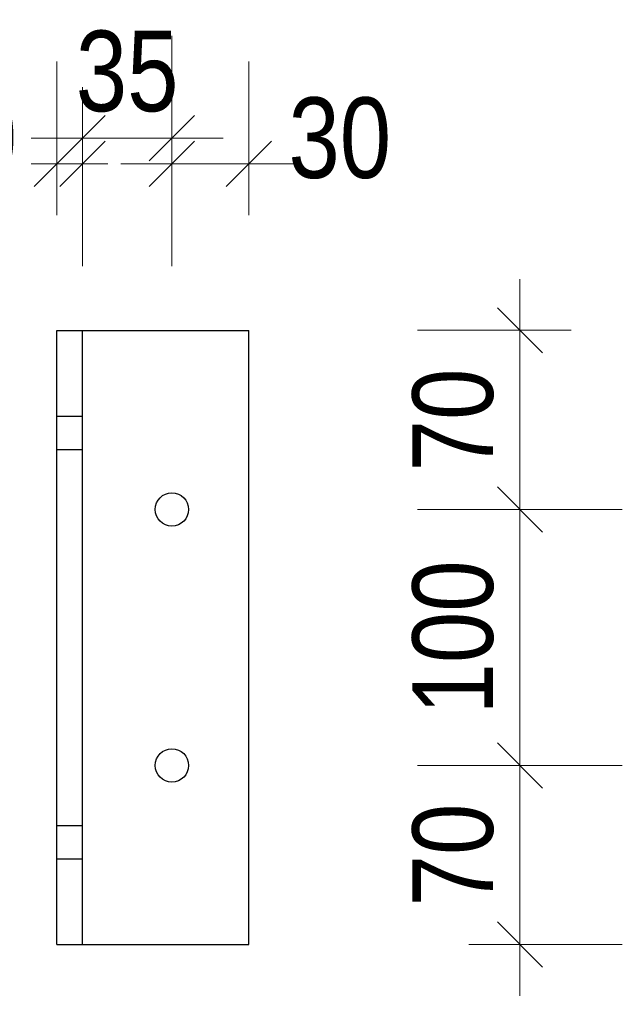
# Model space of a CAD drawing. Header units: millimetres. Extents: x 0 to 96, y -6 to 70.6.
# Tile 41 of 138: x 31.2 to 32.4, y 5.1 to 7. Entities that reach past the tile are written whole.
import ezdxf

# ---------------------------------------------------------------- set-up
doc = ezdxf.new("R2010")
doc.units = ezdxf.units.MM
doc.linetypes.add('HIDDENX2', pattern=[0.75, 0.5, -0.25])
doc.layers.add('Achsen', color=7, linetype='Continuous', lineweight=20)
doc.layers.add('Verdeckte Kanten', color=7, linetype='Continuous', lineweight=20)
doc.styles.add('Arial Narrow', font='ARIALN.TTF')
doc.dimstyles.new('Arch_Strakon_dimstyle', dxfattribs={"dimtxt": 15.75, "dimasz": 1, "dimexe": 1.25, "dimexo": 0.0625, "dimgap": 1, "dimtad": 0, "dimdec": 3, "dimzin": 12, "dimdsep": 46, "dimtxsty": 'Arial Narrow', "dimblk": 'Arrowhead_Tick', "dimsah": 1, "dimcen": 0, "dimse1": 1, "dimse2": 1, "dimclrd": 6, "dimclrt": 2, "dimazin": 0, "dimtfac": 1, "dimtdec": 4, "dimtmove": 0, "dimatfit": 3, "dimldrblk": 'NONE', "dimfxl": 1, "dimtvp": 1, "dimtolj": 1, "dimtzin": 0, "dimlwd": 13, "dimarcsym": 2})

# ---------------------------------------------------------------- blocks, each defined once
blk = doc.blocks.new('Arrowhead_Tick')
at = {"color": 0, "linetype": 'Continuous', "lineweight": -2}
for p, q in [((0, 20), (0, -10)), ((-1, 0), (0, 0)), ((10, 0), (0, 0))]:
    blk.add_line(p, q, dxfattribs=at)
at = {"color": 2, "linetype": 'Continuous', "lineweight": 35}
blk.add_line((4.42, 4.42), (-4.42, -4.42), dxfattribs=at)
blk = doc.blocks.new('*D436')
at = {"color": 6, "linetype": 'Continuous', "lineweight": 13}
for p, q in [((31.2717, 4.5809), (31.2617, 4.5809)), ((31.2817, 4.5809), (31.3317, 4.5809)), ((31.3417, 4.5809), (31.3517, 4.5809))]:
    blk.add_line(p, q, dxfattribs=at)
at = {"layer": 'Defpoints', "color": 0}
for p in [(31.2817, 5.2048), (31.3317, 5.2048), (31.3317, 4.5809)]:
    blk.add_point(p, dxfattribs=at)
at = {"color": 6, "lineweight": 13, "xscale": 0.01, "yscale": 0.01, "zscale": 0.01}
blk.add_blockref('Arrowhead_Tick', (31.2817, 4.5809), dxfattribs=at)
at = {"color": 6, "lineweight": 13, "xscale": 0.01, "yscale": 0.01, "zscale": 0.01, "rotation": 180}
blk.add_blockref('Arrowhead_Tick', (31.3317, 4.5809), dxfattribs=at)
at = {"color": 2, "lineweight": 0, "insert": (31.1037, 4.6309), "char_height": 0.1575, "attachment_point": 5, "style": 'Arial Narrow'}
blk.add_mtext('\\A1;10', dxfattribs=at)
blk = doc.blocks.new('_None')
blk = doc.blocks.new('*D437')
at = {"color": 6, "linetype": 'Continuous', "lineweight": 13}
blk.add_line((31.3417, 4.6309), (31.6467, 4.6309), dxfattribs=at)
at = {"layer": 'Defpoints', "color": 0}
for p in [(31.3317, 5.2048), (31.6567, 5.2048), (31.6567, 4.6309)]:
    blk.add_point(p, dxfattribs=at)
at = {"color": 6, "lineweight": 13, "xscale": 0.01, "yscale": 0.01, "zscale": 0.01}
blk.add_blockref('Arrowhead_Tick', (31.6567, 4.6309), dxfattribs=at)
at = {"color": 6, "lineweight": 13, "xscale": 0.01, "yscale": 0.01, "zscale": 0.01, "rotation": 180}
blk.add_blockref('Arrowhead_Tick', (31.3317, 4.6309), dxfattribs=at)
at = {"color": 2, "lineweight": 0, "insert": (31.4942, 4.7613), "char_height": 0.1575, "attachment_point": 5, "style": 'Arial Narrow'}
blk.add_mtext('\\A1;65', dxfattribs=at)
blk = doc.blocks.new('*D438')
at = {"color": 6, "linetype": 'Continuous', "lineweight": 13}
for p, q in [((31.2717, 6.73), (31.2617, 6.73)), ((31.2817, 6.73), (31.3317, 6.73)), ((31.3417, 6.73), (31.3517, 6.73))]:
    blk.add_line(p, q, dxfattribs=at)
at = {"layer": 'Defpoints', "color": 0}
for p in [(31.3317, 6.73), (31.2817, 6.4048), (31.3317, 6.4048)]:
    blk.add_point(p, dxfattribs=at)
at = {"color": 6, "lineweight": 13, "xscale": 0.01, "yscale": 0.01, "zscale": 0.01}
blk.add_blockref('Arrowhead_Tick', (31.2817, 6.73), dxfattribs=at)
at = {"color": 6, "lineweight": 13, "xscale": 0.01, "yscale": 0.01, "zscale": 0.01, "rotation": 180}
blk.add_blockref('Arrowhead_Tick', (31.3317, 6.73), dxfattribs=at)
at = {"color": 2, "lineweight": 0, "insert": (31.1037, 6.78), "char_height": 0.1575, "attachment_point": 5, "style": 'Arial Narrow'}
blk.add_mtext('\\A1;10', dxfattribs=at)
blk = doc.blocks.new('*D439')
at = {"color": 6, "linetype": 'Continuous', "lineweight": 13}
blk.add_line((31.3417, 6.78), (31.4967, 6.78), dxfattribs=at)
at = {"layer": 'Defpoints', "color": 0}
for p in [(31.5067, 6.78), (31.3317, 6.4048), (31.5067, 6.0548)]:
    blk.add_point(p, dxfattribs=at)
at = {"color": 6, "lineweight": 13, "xscale": 0.01, "yscale": 0.01, "zscale": 0.01}
blk.add_blockref('Arrowhead_Tick', (31.5067, 6.78), dxfattribs=at)
at = {"color": 6, "lineweight": 13, "xscale": 0.01, "yscale": 0.01, "zscale": 0.01, "rotation": 180}
blk.add_blockref('Arrowhead_Tick', (31.3317, 6.78), dxfattribs=at)
at = {"color": 2, "lineweight": 0, "insert": (31.4192, 6.9104), "char_height": 0.1575, "attachment_point": 5, "style": 'Arial Narrow'}
blk.add_mtext('\\A1;35', dxfattribs=at)
blk = doc.blocks.new('*D440')
at = {"color": 6, "linetype": 'Continuous', "lineweight": 13}
blk.add_line((31.5167, 6.73), (31.6467, 6.73), dxfattribs=at)
at = {"layer": 'Defpoints', "color": 0}
for p in [(31.6567, 6.73), (31.6567, 6.4048), (31.5067, 6.0548)]:
    blk.add_point(p, dxfattribs=at)
at = {"color": 6, "lineweight": 13, "xscale": 0.01, "yscale": 0.01, "zscale": 0.01}
blk.add_blockref('Arrowhead_Tick', (31.6567, 6.73), dxfattribs=at)
at = {"color": 6, "lineweight": 13, "xscale": 0.01, "yscale": 0.01, "zscale": 0.01, "rotation": 180}
blk.add_blockref('Arrowhead_Tick', (31.5067, 6.73), dxfattribs=at)
at = {"color": 2, "lineweight": 0, "insert": (31.8347, 6.78), "char_height": 0.1575, "attachment_point": 5, "style": 'Arial Narrow'}
blk.add_mtext('\\A1;30', dxfattribs=at)
blk = doc.blocks.new('*D515')
at = {"color": 6, "linetype": 'Continuous', "lineweight": 13}
blk.add_line((32.1867, 5.2148), (32.1867, 5.5448), dxfattribs=at)
at = {"layer": 'Defpoints', "color": 0}
for p in [(31.5067, 5.5548), (32.1867, 5.5548), (31.6567, 5.2048)]:
    blk.add_point(p, dxfattribs=at)
at = {"color": 6, "lineweight": 13, "xscale": 0.01, "yscale": 0.01, "zscale": 0.01}
for p, rotation in [((32.1867, 5.5548), 90), ((32.1867, 5.2048), 270)]:
    blk.add_blockref('Arrowhead_Tick', p, dxfattribs=dict(at, rotation=rotation))
at = {"color": 2, "lineweight": 0, "insert": (32.0563, 5.3798), "char_height": 0.1575, "attachment_point": 5, "rotation": 90, "style": 'Arial Narrow'}
blk.add_mtext('\\A1;70', dxfattribs=at)
blk = doc.blocks.new('*D516')
at = {"color": 6, "linetype": 'Continuous', "lineweight": 13}
blk.add_line((32.1867, 5.5648), (32.1867, 6.0448), dxfattribs=at)
at = {"layer": 'Defpoints', "color": 0}
for p in [(31.5067, 6.0548), (32.1867, 6.0548), (31.5067, 5.5548)]:
    blk.add_point(p, dxfattribs=at)
at = {"color": 6, "lineweight": 13, "xscale": 0.01, "yscale": 0.01, "zscale": 0.01}
for p, rotation in [((32.1867, 6.0548), 90), ((32.1867, 5.5548), 270)]:
    blk.add_blockref('Arrowhead_Tick', p, dxfattribs=dict(at, rotation=rotation))
at = {"color": 2, "lineweight": 0, "insert": (32.0563, 5.8048), "char_height": 0.1575, "attachment_point": 5, "rotation": 90, "style": 'Arial Narrow'}
blk.add_mtext('\\A1;100', dxfattribs=at)
blk = doc.blocks.new('*D517')
at = {"color": 6, "linetype": 'Continuous', "lineweight": 13}
blk.add_line((32.1867, 6.0648), (32.1867, 6.3948), dxfattribs=at)
at = {"layer": 'Defpoints', "color": 0}
for p in [(31.6567, 6.4048), (32.1867, 6.4048), (31.5067, 6.0548)]:
    blk.add_point(p, dxfattribs=at)
at = {"color": 6, "lineweight": 13, "xscale": 0.01, "yscale": 0.01, "zscale": 0.01}
for p, rotation in [((32.1867, 6.4048), 90), ((32.1867, 6.0548), 270)]:
    blk.add_blockref('Arrowhead_Tick', p, dxfattribs=dict(at, rotation=rotation))
at = {"color": 2, "lineweight": 0, "insert": (32.0563, 6.2298), "char_height": 0.1575, "attachment_point": 5, "rotation": 90, "style": 'Arial Narrow'}
blk.add_mtext('\\A1;70', dxfattribs=at)

msp = doc.modelspace()

# ---------------------------------------------------------------- linework, layer by layer
at = {"layer": 'Achsen', "color": 3, "linetype": 'Continuous', "lineweight": 25}
for p, q in [((31.2816859, 5.2047542), (31.2816859, 6.4047542)), ((31.2816859, 6.4047542), (31.3316859, 6.4047542)), ((31.3316859, 5.2047542), (31.3316859, 6.4047542)), ((31.3316859, 6.4047542), (31.6566859, 6.4047542)), ((31.6566859, 5.2047542), (31.6566859, 6.4047542)), ((31.2816859, 5.2047542), (31.3316859, 5.2047542)), ((31.3316859, 5.2047542), (31.6566859, 5.2047542))]:
    msp.add_line(p, q, dxfattribs=at)
for centre in [(31.5066859, 6.0547542), (31.5066859, 5.5547542)]:
    msp.add_circle(centre, 0.0326, dxfattribs=at)
at = {"layer": 'Verdeckte Kanten', "color": 3, "linetype": 'HIDDENX2', "lineweight": 25, "ltscale": 0.5}
for p, q in [((31.2816859, 6.2372542), (31.3316859, 6.2372542)), ((31.2816859, 6.1722542), (31.3316859, 6.1722542)), ((31.2816859, 5.4372542), (31.3316859, 5.4372542)), ((31.2816859, 5.3722542), (31.3316859, 5.3722542))]:
    msp.add_line(p, q, dxfattribs=at)

# ---------------------------------------------------------------- dimensions: what is measured, and where the dimension line sits
at = {"lineweight": 0}
for base, p1, p2, text, override, picture, middle in [((31.5066859, 6.7800401), (31.3316859, 6.4047542), (31.5066859, 6.0547542), '35', {"dimscale": 0.01, "dimtxt": 15.75, "dimasz": 1, "dimgap": 5, "dimtad": 1, "dimjust": 0, "dimtih": 0, "dimtoh": 0, "dimdec": 3, "dimdsep": 46, "dimtxsty": 'Arial Narrow', "dimclrd": 6, "dimclrt": 2, "dimtix": 1, "dimtofl": 255, "dimtmove": 0, "dimatfit": 2, "dimfxl": 0, "dimfxlon": 0, "dimtvp": 31.746032, "dimlwd": 13}, '*D439', (31.4191859, 6.7800401)), ((31.3316859, 6.7300401), (31.2816859, 6.4047542), (31.3316859, 6.4047542), '10', {"dimscale": 0.01, "dimtxt": 15.75, "dimasz": 1, "dimgap": 5, "dimtad": 1, "dimjust": 0, "dimtih": 0, "dimtoh": 0, "dimdec": 3, "dimdsep": 46, "dimtxsty": 'Arial Narrow', "dimclrd": 6, "dimclrt": 2, "dimtix": 0, "dimtofl": 255, "dimtmove": 2, "dimatfit": 2, "dimfxl": 0, "dimfxlon": 0, "dimtvp": 31.746032, "dimlwd": 13}, '*D438', (31.1037109, 6.7800401)), ((31.6566859, 6.7300401), (31.5066859, 6.0547542), (31.6566859, 6.4047542), '30', {"dimscale": 0.01, "dimtxt": 15.75, "dimasz": 1, "dimgap": 5, "dimtad": 1, "dimjust": 4, "dimtih": 0, "dimtoh": 0, "dimdec": 3, "dimdsep": 46, "dimtxsty": 'Arial Narrow', "dimclrd": 6, "dimclrt": 2, "dimtix": 0, "dimtofl": 255, "dimtmove": 2, "dimatfit": 2, "dimfxl": 0, "dimfxlon": 0, "dimtvp": 31.746032, "dimlwd": 13}, '*D440', (31.8346609, 6.7800401)), ((31.3316859, 4.5809089), (31.2816859, 5.2047542), (31.3316859, 5.2047542), '10', {"dimscale": 0.01, "dimtxt": 15.75, "dimasz": 1, "dimgap": 5, "dimtad": 1, "dimjust": 0, "dimtih": 0, "dimtoh": 0, "dimdec": 3, "dimdsep": 46, "dimtxsty": 'Arial Narrow', "dimclrd": 6, "dimclrt": 2, "dimtix": 0, "dimtofl": 255, "dimtmove": 2, "dimatfit": 2, "dimfxl": 0, "dimfxlon": 0, "dimtvp": 31.746032, "dimlwd": 13}, '*D436', (31.1037109, 4.6309089)), ((31.6566859, 4.6309089), (31.3316859, 5.2047542), (31.6566859, 5.2047542), '65', {"dimscale": 0.01, "dimtxt": 15.75, "dimasz": 1, "dimgap": 5, "dimtad": 1, "dimjust": 0, "dimtih": 0, "dimtoh": 0, "dimdec": 3, "dimdsep": 46, "dimtxsty": 'Arial Narrow', "dimclrd": 6, "dimclrt": 2, "dimtix": 1, "dimtofl": 255, "dimtmove": 0, "dimatfit": 2, "dimfxl": 0, "dimfxlon": 0, "dimtvp": 31.746032, "dimlwd": 13}, '*D437', (31.4941859, 4.6309089))]:
    dim = msp.add_linear_dim(base=base, p1=p1, p2=p2, text=text, dimstyle='Arch_Strakon_dimstyle', override=override, dxfattribs=at)
    dim.commit()
    dim.dimension.update_dxf_attribs({"geometry": picture, "text_midpoint": middle, "dimtype": 160})
for base, p1, p2, text, picture, middle in [((32.1866872, 6.4047542), (31.5066859, 6.0547542), (31.6566859, 6.4047542), '70', '*D517', (32.1866872, 6.2297542)), ((32.1866872, 6.0547542), (31.5066859, 5.5547542), (31.5066859, 6.0547542), '100', '*D516', (32.1866872, 5.8047542)), ((32.1866872, 5.5547542), (31.6566859, 5.2047542), (31.5066859, 5.5547542), '70', '*D515', (32.1866872, 5.3797542))]:
    dim = msp.add_linear_dim(base=base, p1=p1, p2=p2, angle=90, text=text, dimstyle='Arch_Strakon_dimstyle', override={"dimscale": 0.01, "dimtxt": 15.75, "dimasz": 1, "dimgap": 5, "dimtad": 1, "dimjust": 0, "dimtih": 0, "dimtoh": 0, "dimdec": 3, "dimdsep": 46, "dimtxsty": 'Arial Narrow', "dimclrd": 6, "dimclrt": 2, "dimtix": 1, "dimtofl": 255, "dimtmove": 0, "dimatfit": 2, "dimfxl": 0, "dimfxlon": 0, "dimtvp": 31.746032, "dimlwd": 13}, dxfattribs=at)
    dim.commit()
    dim.dimension.update_dxf_attribs({"geometry": picture, "text_midpoint": middle, "dimtype": 160})

doc.saveas('drawing.dxf')
